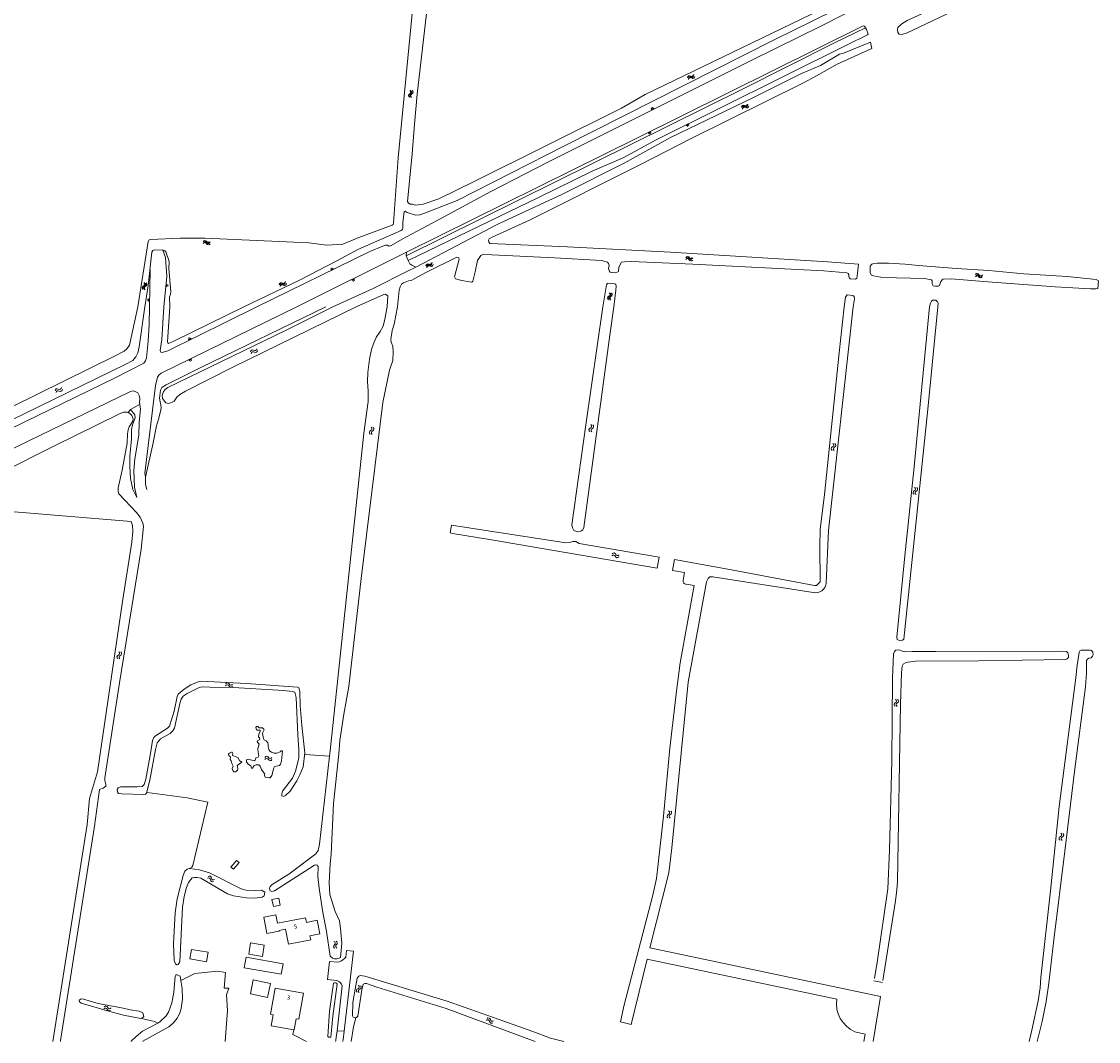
# Model space of a CAD drawing. Header units: metres. Extents: x 189705 to 199106, y 581686 to 588448.
# Tile 28 of 256: x 192438 to 192899, y 581686 to 582122. Entities that reach past the tile are written whole.
import ezdxf

# ---------------------------------------------------------------- set-up
doc = ezdxf.new("R2010")
doc.units = ezdxf.units.M
doc.layers.add('B-WA-OG-GBKN-G', color=7, linetype='Continuous', lineweight=18)
doc.styles.add('Style-DotumChe', font='DotumChe.ttf')

msp = doc.modelspace()

# ---------------------------------------------------------------- linework, layer by layer
at = {"layer": 'B-WA-OG-GBKN-G'}
for p, q in [((192801.686, 582110.499), (192786.746, 582103.812)), ((192789.572, 582108.535), (192801.063, 582113.134)), ((192801.063, 582113.134), (192801.686, 582110.499)), ((192723.017, 582097.93), (192723.158, 582098.312)), ((192723.158, 582098.312), (192723.375, 582098.557)), ((192723.256, 582097.495), (192723.401, 582097.876)), ((192723.375, 582098.557), (192723.709, 582098.616)), ((192723.401, 582097.876), (192723.62, 582098.12)), ((192723.62, 582098.12), (192723.941, 582098.178)), ((192723.709, 582098.616), (192724.107, 582098.536)), ((192723.941, 582098.178), (192724.349, 582098.102)), ((192724.107, 582098.536), (192724.508, 582098.457)), ((192724.349, 582098.102), (192724.749, 582098.02)), ((192724.508, 582098.457), (192724.833, 582098.512)), ((192724.749, 582098.02), (192725.073, 582098.075)), ((192724.833, 582098.512), (192725.058, 582098.761)), ((192725.058, 582098.761), (192725.202, 582099.144)), ((192725.073, 582098.075), (192725.298, 582098.326)), ((192725.298, 582098.326), (192725.442, 582098.709)), ((192604.139, 582090.935), (192604.416, 582091.236)), ((192604.444, 582091.864), (192604.192, 582092.186)), ((192604.416, 582091.236), (192604.538, 582091.541)), ((192604.538, 582091.541), (192604.444, 582091.864)), ((192604.636, 582090.915), (192604.914, 582091.213)), ((192604.94, 582091.841), (192604.688, 582092.163)), ((192604.914, 582091.213), (192605.037, 582091.518)), ((192605.037, 582091.518), (192604.94, 582091.841)), ((192603.739, 582090.322), (192603.863, 582090.637)), ((192603.835, 582090.009), (192603.739, 582090.322)), ((192604.087, 582089.688), (192603.835, 582090.009)), ((192603.863, 582090.637), (192604.139, 582090.935)), ((192604.24, 582090.302), (192604.358, 582090.606)), ((192604.333, 582089.988), (192604.24, 582090.302)), ((192604.583, 582089.666), (192604.333, 582089.988)), ((192604.358, 582090.606), (192604.636, 582090.915)), ((192694.559, 582084.985), (192704.754, 582090.741)), ((192707.798, 582084.266), (192707.351, 582085.156)), ((192707.575, 582084.155), (192707.352, 582084.599)), ((192707.799, 582084.267), (192707.353, 582085.153)), ((192707.577, 582084.155), (192707.354, 582084.598)), ((192708.242, 582084.49), (192707.796, 582085.379)), ((192708.242, 582084.489), (192707.796, 582085.375)), ((192708.02, 582084.378), (192707.797, 582084.823)), ((192708.02, 582084.378), (192707.797, 582084.821)), ((192708.465, 582084.601), (192708.241, 582085.046)), ((192708.463, 582084.6), (192708.241, 582085.044)), ((192746.059, 582085.289), (192746.2, 582085.671)), ((192746.2, 582085.671), (192746.417, 582085.916)), ((192746.298, 582084.854), (192746.443, 582085.235)), ((192746.417, 582085.916), (192746.751, 582085.975)), ((192746.443, 582085.235), (192746.662, 582085.479)), ((192746.662, 582085.479), (192746.983, 582085.537)), ((192746.751, 582085.975), (192747.149, 582085.895)), ((192746.983, 582085.537), (192747.391, 582085.461)), ((192747.149, 582085.895), (192747.55, 582085.816)), ((192747.391, 582085.461), (192747.791, 582085.379)), ((192747.55, 582085.816), (192747.875, 582085.871)), ((192747.791, 582085.379), (192748.115, 582085.434)), ((192747.875, 582085.871), (192748.1, 582086.12)), ((192748.1, 582086.12), (192748.244, 582086.503)), ((192748.115, 582085.434), (192748.34, 582085.685)), ((192748.34, 582085.685), (192748.484, 582086.068)), ((192722.232, 582077.886), (192722.454, 582077.441)), ((192722.234, 582077.887), (192722.455, 582077.444)), ((192722.454, 582077.997), (192722.899, 582077.108)), ((192722.455, 582077.997), (192722.898, 582077.112)), ((192722.676, 582078.108), (192722.897, 582077.666)), ((192722.676, 582078.108), (192722.898, 582077.664)), ((192722.897, 582078.219), (192723.34, 582077.334)), ((192722.898, 582078.219), (192723.343, 582077.331)), ((192723.119, 582078.33), (192723.34, 582077.887)), ((192723.12, 582078.33), (192723.343, 582077.886)), ((192706.048, 582074.474), (192706.275, 582074.02)), ((192706.05, 582074.475), (192706.275, 582074.023)), ((192706.275, 582074.587), (192706.728, 582073.679)), ((192706.276, 582074.587), (192706.727, 582073.683)), ((192706.502, 582074.7), (192706.728, 582074.248)), ((192706.502, 582074.7), (192706.728, 582074.246)), ((192706.728, 582074.813), (192707.179, 582073.909)), ((192706.729, 582074.813), (192707.182, 582073.906)), ((192706.954, 582074.926), (192707.179, 582074.474)), ((192706.956, 582074.926), (192707.182, 582074.473)), ((192492.247, 582027.921), (192487.846, 582000)), ((192515.824, 582027.772), (192516.13, 582028.042)), ((192515.83, 582027.276), (192516.137, 582027.543)), ((192516.13, 582028.042), (192516.437, 582028.156)), ((192516.137, 582027.543), (192516.446, 582027.655)), ((192516.437, 582028.156), (192516.759, 582028.05)), ((192516.446, 582027.655), (192516.756, 582027.554)), ((192516.756, 582027.554), (192517.08, 582027.294)), ((192516.759, 582028.05), (192517.072, 582027.791)), ((192517.072, 582027.791), (192517.388, 582027.532)), ((192517.08, 582027.294), (192517.393, 582027.033)), ((192517.388, 582027.532), (192517.7, 582027.427)), ((192517.393, 582027.033), (192517.705, 582026.928)), ((192517.7, 582027.427), (192518.017, 582027.54)), ((192517.705, 582026.928), (192518.022, 582027.044)), ((192518.017, 582027.54), (192518.324, 582027.81)), ((192518.022, 582027.044), (192518.33, 582027.313)), ((192494.841, 582024.288), (192498.536, 582024.157)), ((192498.536, 582024.157), (192498.846, 582024.146)), ((192602.648, 582023.295), (192555.749, 582000)), ((192602.549, 582021.824), (192602.648, 582023.295)), ((192603.389, 582019.742), (192602.549, 582021.824)), ((192611.154, 582017.42), (192611.28, 582017.808)), ((192611.28, 582017.808), (192611.486, 582018.062)), ((192611.486, 582018.062), (192611.817, 582018.136)), ((192611.54, 582017.383), (192611.749, 582017.636)), ((192611.749, 582017.636), (192612.068, 582017.707)), ((192611.817, 582018.136), (192612.219, 582018.072)), ((192612.068, 582017.707), (192612.478, 582017.649)), ((192612.219, 582018.072), (192612.622, 582018.01)), ((192612.478, 582017.649), (192612.881, 582017.584)), ((192612.622, 582018.01), (192612.944, 582018.079)), ((192612.881, 582017.584), (192613.203, 582017.653)), ((192612.944, 582018.079), (192613.159, 582018.338)), ((192613.159, 582018.338), (192613.286, 582018.726)), ((192613.203, 582017.653), (192613.417, 582017.913)), ((192613.417, 582017.913), (192613.544, 582018.302)), ((192722.193, 582020.431), (192722.506, 582020.692)), ((192722.197, 582020.927), (192722.508, 582021.191)), ((192722.506, 582020.692), (192722.817, 582020.798)), ((192722.508, 582021.191), (192722.817, 582021.299)), ((192722.817, 582021.299), (192723.136, 582021.188)), ((192722.817, 582020.798), (192723.125, 582020.691)), ((192723.125, 582020.691), (192723.443, 582020.426)), ((192723.136, 582021.188), (192723.445, 582020.923)), ((192723.443, 582020.426), (192723.752, 582020.159)), ((192723.445, 582020.923), (192723.756, 582020.657)), ((192723.752, 582020.159), (192724.062, 582020.048)), ((192723.756, 582020.657), (192724.066, 582020.547)), ((192724.062, 582020.048), (192724.381, 582020.157)), ((192724.066, 582020.547), (192724.385, 582020.654)), ((192724.381, 582020.157), (192724.693, 582020.421)), ((192724.385, 582020.654), (192724.697, 582020.917)), ((192782.701, 582019.213), (192795.978, 582018.241)), ((192821.642, 582017.596), (192837.797, 582016.385)), ((192492.825, 582000), (192493.125, 582015.945)), ((192570.546, 582015.489), (192570.324, 582015.941)), ((192570.547, 582015.489), (192570.327, 582015.94)), ((192570.772, 582015.599), (192570.329, 582016.504)), ((192570.773, 582015.6), (192570.332, 582016.501)), ((192570.998, 582015.71), (192570.777, 582016.162)), ((192570.998, 582015.71), (192570.777, 582016.16)), ((192571.224, 582015.821), (192570.781, 582016.725)), ((192571.223, 582015.82), (192570.782, 582016.721)), ((192571.448, 582015.93), (192571.228, 582016.381)), ((192571.45, 582015.931), (192571.229, 582016.384)), ((192588.427, 582007.864), (192603.171, 582015.165)), ((192606.676, 582016.999), (192603.171, 582015.165)), ((192611.412, 582016.996), (192611.54, 582017.383)), ((192781.044, 582015.303), (192790.901, 582014.485)), ((192791.818, 582012.879), (192791.818, 582013.489)), ((192846.617, 582013.216), (192846.304, 582012.954)), ((192846.624, 582013.712), (192846.31, 582013.45)), ((192846.937, 582013.321), (192846.617, 582013.216)), ((192846.943, 582013.82), (192846.624, 582013.712)), ((192847.246, 582013.209), (192846.937, 582013.321)), ((192847.253, 582013.708), (192846.943, 582013.82)), ((192847.555, 582012.942), (192847.246, 582013.209)), ((192847.56, 582013.439), (192847.253, 582013.708)), ((192847.863, 582012.676), (192847.555, 582012.942)), ((192847.877, 582013.172), (192847.56, 582013.439)), ((192848.185, 582013.064), (192847.877, 582013.172)), ((192848.496, 582013.168), (192848.185, 582013.064)), ((192848.803, 582012.931), (192848.492, 582012.669)), ((192848.81, 582013.428), (192848.496, 582013.168)), ((192489.877, 582008.132), (192490.018, 582008.44)), ((192490.018, 582008.44), (192490.312, 582008.721)), ((192490.312, 582008.721), (192490.606, 582009.005)), ((192490.375, 582008.084), (192490.511, 582008.38)), ((192490.67, 582009.63), (192490.438, 582009.967)), ((192490.511, 582008.38), (192490.806, 582008.672)), ((192490.606, 582009.005), (192490.746, 582009.303)), ((192490.746, 582009.303), (192490.67, 582009.63)), ((192490.806, 582008.672), (192491.102, 582008.953)), ((192491.164, 582009.579), (192490.932, 582009.915)), ((192491.102, 582008.953), (192491.242, 582009.251)), ((192491.242, 582009.251), (192491.164, 582009.579)), ((192499.761, 582008.66), (192500.257, 582008.605)), ((192499.761, 582008.658), (192500.259, 582008.603)), ((192499.789, 582008.908), (192500.781, 582008.799)), ((192499.789, 582008.907), (192500.785, 582008.798)), ((192499.816, 582009.156), (192500.312, 582009.101)), ((192499.816, 582009.156), (192500.314, 582009.101)), ((192499.843, 582009.405), (192500.839, 582009.296)), ((192499.843, 582009.404), (192500.835, 582009.295)), ((192499.87, 582009.652), (192500.366, 582009.597)), ((192499.871, 582009.654), (192500.369, 582009.599)), ((192548.412, 582009.359), (192548.555, 582009.741)), ((192548.555, 582009.741), (192548.772, 582009.985)), ((192548.65, 582008.923), (192548.795, 582009.304)), ((192548.772, 582009.985), (192549.106, 582010.043)), ((192548.795, 582009.304), (192549.016, 582009.547)), ((192549.016, 582009.547), (192549.337, 582009.604)), ((192549.106, 582010.043), (192549.505, 582009.962)), ((192549.337, 582009.604), (192549.745, 582009.527)), ((192549.505, 582009.962), (192549.905, 582009.881)), ((192549.745, 582009.527), (192550.144, 582009.443)), ((192549.905, 582009.881), (192550.23, 582009.935)), ((192550.144, 582009.443), (192550.469, 582009.497)), ((192550.23, 582009.935), (192550.457, 582010.183)), ((192550.457, 582010.183), (192550.601, 582010.566)), ((192550.469, 582009.497), (192550.695, 582009.747)), ((192550.695, 582009.747), (192550.839, 582010.13)), ((192579.286, 582011.632), (192579.511, 582011.177)), ((192579.288, 582011.633), (192579.511, 582011.18)), ((192579.514, 582011.744), (192579.962, 582010.838)), ((192579.514, 582011.744), (192579.962, 582010.834)), ((192579.741, 582011.856), (192579.965, 582011.403)), ((192579.741, 582011.856), (192579.965, 582011.401)), ((192579.967, 582011.968), (192580.415, 582011.062)), ((192579.968, 582011.968), (192580.417, 582011.059)), ((192580.194, 582012.08), (192580.418, 582011.627)), ((192580.196, 582012.08), (192580.42, 582011.626)), ((192848.182, 582012.563), (192847.863, 582012.676)), ((192848.492, 582012.669), (192848.182, 582012.563)), ((192489.954, 582007.814), (192489.877, 582008.132)), ((192490.187, 582007.48), (192489.954, 582007.814)), ((192490.45, 582007.764), (192490.375, 582008.084)), ((192490.681, 582007.428), (192490.45, 582007.764)), ((192588.427, 582007.864), (192571.244, 582000)), ((192689.247, 582004.303), (192689.114, 582004.003)), ((192689.114, 582004.003), (192689.198, 582003.676)), ((192689.537, 582004.591), (192689.247, 582004.303)), ((192689.826, 582004.888), (192689.537, 582004.591)), ((192689.744, 582004.262), (192689.61, 582003.961)), ((192689.61, 582003.961), (192689.693, 582003.635)), ((192689.636, 582005.837), (192689.873, 582005.506)), ((192690.032, 582004.552), (192689.744, 582004.262)), ((192689.955, 582005.188), (192689.826, 582004.888)), ((192689.873, 582005.506), (192689.955, 582005.188)), ((192690.32, 582004.839), (192690.032, 582004.552)), ((192690.131, 582005.796), (192690.371, 582005.466)), ((192690.455, 582005.15), (192690.32, 582004.839)), ((192690.371, 582005.466), (192690.455, 582005.15)), ((192492.891, 582002.586), (192491.891, 582002.612)), ((192492.892, 582002.587), (192491.896, 582002.613)), ((192492.905, 582003.086), (192491.905, 582003.112)), ((192492.905, 582003.085), (192491.909, 582003.111)), ((192492.885, 582002.336), (192492.385, 582002.349)), ((192492.885, 582002.338), (192492.387, 582002.351)), ((192492.898, 582002.836), (192492.398, 582002.849)), ((192492.898, 582002.836), (192492.4, 582002.849)), ((192492.911, 582003.336), (192492.411, 582003.349)), ((192492.911, 582003.334), (192492.413, 582003.347)), ((192689.198, 582003.676), (192689.438, 582003.345)), ((192689.693, 582003.635), (192689.933, 582003.304)), ((192794.163, 582003.348), (192793.702, 582000)), ((192829.8, 582000), (192830.005, 582001.53)), ((192509.678, 581985.692), (192509.459, 581986.136)), ((192509.9, 581985.801), (192509.462, 581986.689)), ((192510.122, 581985.911), (192509.903, 581986.355)), ((192510.344, 581986.02), (192509.906, 581986.908)), ((192510.566, 581986.13), (192510.347, 581986.574)), ((192509.578, 581977.41), (192509.799, 581976.957)), ((192509.804, 581977.521), (192510.248, 581976.614)), ((192510.031, 581977.632), (192510.253, 581977.179)), ((192510.258, 581977.743), (192510.702, 581976.836)), ((192510.484, 581977.854), (192510.707, 581977.4)), ((192484.646, 581956.047), (192488.517, 581958.188)), ((192484.646, 581956.047), (192483.608, 581954.799)), ((192491.064, 581927.133), (192494.308, 581941.801)), ((192484.929, 581908.183), (192412.22, 581914.2)), ((192621.381, 581903.333), (192621.928, 581906.643)), ((192639.04, 581900.261), (192709.906, 581888.257)), ((192709.906, 581888.257), (192710.752, 581892.941)), ((192716.411, 581887.15), (192717.262, 581891.853)), ((192716.411, 581887.15), (192721.56, 581886.271)), ((192721.56, 581886.271), (192721.029, 581883)), ((192722.27, 581881.28), (192725.683, 581880.727)), ((192559.324, 581808.434), (192569.786, 581807.741)), ((192467.123, 581789.678), (192470.606, 581801.094)), ((192509.891, 581759.669), (192509.736, 581759.581)), ((192575.076, 581727.855), (192574.447, 581721.704)), ((192805.276, 581705.013), (192706.77, 581725.829)), ((192571.088, 581721.315), (192570.005, 581722.172)), ((192698.759, 581693.035), (192705.557, 581720.981)), ((192786.633, 581703.848), (192705.557, 581720.981)), ((192584.892, 581713.686), (192620.051, 581702.956)), ((192568.954, 581712.273), (192572.918, 581711.807)), ((192575.241, 581709.575), (192572.972, 581690.304)), ((192619.63, 581699.833), (192590.026, 581709.013)), ((192806.202, 581710.936), (192802.549, 581711.708)), ((192805.276, 581705.013), (192802.173, 581685.745)), ((192619.63, 581699.833), (192657.743, 581685.745)), ((192644.271, 581694.435), (192620.051, 581702.956)), ((192694.118, 581694.18), (192698.759, 581693.035)), ((192870.04, 581690.603), (192868.883, 581685.745)), ((192572.972, 581690.304), (192572.516, 581686.434)), ((192575.985, 581690.131), (192572.972, 581690.304)), ((192575.985, 581690.131), (192575.549, 581686.442)), ((192794.343, 581689.898), (192798.759, 581688.894)), ((192798.256, 581685.745), (192798.759, 581688.894))]:
    msp.add_line(p, q, dxfattribs=at)
at = {"layer": 'B-WA-OG-GBKN-G', "flags": 128}
for points in [[(192597.17, 582035.787), (192599.118, 582063.721), (192606.969, 582144.734)], [(192597.17, 582035.787), (192599.118, 582063.721), (192606.969, 582144.734)], [(192601.066, 582033.599), (192601.089, 582036.001), (192601.679, 582040.701), (192602.112, 582040.852), (192603, 582040.267), (192606.479, 582039.247), (192608.333, 582039.372), (192610.086, 582039.827), (192624.371, 582045.477), (192670.178, 582068.878), (192759.934, 582114.156), (192785.328, 582126.756), (192797.631, 582133.17), (192799.131, 582134.287), (192799.31, 582134.87), (192798.956, 582136.167), (192797.915, 582136.346), (192796.644, 582135.788), (192792.119, 582133.151), (192704.754, 582090.741)], [(192601.066, 582033.599), (192601.089, 582036.001), (192601.679, 582040.701), (192602.112, 582040.852), (192603, 582040.267), (192606.479, 582039.247), (192608.333, 582039.372), (192610.086, 582039.827), (192624.371, 582045.477), (192670.178, 582068.878), (192759.934, 582114.156), (192785.328, 582126.756), (192797.631, 582133.17), (192799.131, 582134.287), (192799.31, 582134.87), (192798.956, 582136.167), (192797.915, 582136.346), (192796.644, 582135.788), (192792.119, 582133.151), (192704.754, 582090.741)], [(192611.881, 582131.67), (192607.256, 582090.898), (192606.071, 582078.145), (192605.115, 582065.366), (192603.133, 582045.094), (192603.487, 582044.332), (192604.224, 582043.924), (192605.239, 582043.847), (192606.56, 582043.489), (192609.813, 582043.918), (192616.445, 582046.223), (192631.341, 582053.472), (192694.559, 582084.985)], [(192611.881, 582131.67), (192607.256, 582090.898), (192606.071, 582078.145), (192605.115, 582065.366), (192603.133, 582045.094), (192603.487, 582044.332), (192604.224, 582043.924), (192605.239, 582043.847), (192606.56, 582043.489), (192609.813, 582043.918), (192616.445, 582046.223), (192631.341, 582053.472), (192694.559, 582084.985)], [(192615.853, 582036.944), (192639.034, 582049.501), (192663.131, 582061.823), (192750.6, 582105.68), (192780.137, 582120.206), (192798.973, 582129.688)], [(192615.853, 582036.944), (192639.034, 582049.501), (192663.131, 582061.823), (192750.6, 582105.68), (192780.137, 582120.206), (192798.973, 582129.688)], [(192835.506, 582131.427), (192830.497, 582128.765), (192816.695, 582122.505), (192814.432, 582120.957), (192812.779, 582119.511), (192812.626, 582118.622), (192812.701, 582117.326), (192813.284, 582116.613), (192814.402, 582116.511), (192816.791, 582117.194), (192838.701, 582127.562), (192839.286, 582127.383), (192839.793, 582126.748)], [(192835.506, 582131.427), (192830.497, 582128.765), (192816.695, 582122.505), (192814.432, 582120.957), (192812.779, 582119.511), (192812.626, 582118.622), (192812.701, 582117.326), (192813.284, 582116.613), (192814.402, 582116.511), (192816.791, 582117.194), (192838.701, 582127.562), (192839.286, 582127.383), (192839.793, 582126.748)], [(192602.549, 582021.824), (192746.571, 582093.287), (192785.666, 582112.832), (192798.961, 582119.307)], [(192602.549, 582021.824), (192746.571, 582093.287), (192785.666, 582112.832), (192798.961, 582119.307)], [(192602.648, 582023.295), (192701.224, 582072.071), (192797.995, 582120.213), (192798.478, 582120.034), (192798.961, 582119.307)], [(192602.648, 582023.295), (192701.224, 582072.071), (192797.995, 582120.213), (192798.478, 582120.034), (192798.961, 582119.307)], [(192798.961, 582119.307), (192799.391, 582118.661), (192800.1, 582116.628), (192799.845, 582116.273)], [(192798.961, 582119.307), (192799.391, 582118.661), (192800.1, 582116.628), (192799.845, 582116.273)], [(192603.389, 582019.742), (192659.149, 582046.684), (192682.128, 582057.965), (192695.599, 582063.845), (192709.124, 582071.325), (192791.101, 582112.09), (192799.845, 582116.273)], [(192603.389, 582019.742), (192659.149, 582046.684), (192682.128, 582057.965), (192695.599, 582063.845), (192709.124, 582071.325), (192791.101, 582112.09), (192799.845, 582116.273)], [(192801.686, 582110.499), (192786.746, 582103.812)], [(192789.572, 582108.535), (192801.063, 582113.134)], [(192801.063, 582113.134), (192801.686, 582110.499)], [(192789.572, 582108.535), (192787.794, 582108.029), (192779.633, 582103.21), (192771.575, 582099.738), (192750.757, 582089.37), (192715.603, 582072.36), (192695.698, 582061.457), (192669.338, 582048.172), (192641.784, 582035.372), (192606.676, 582016.999)], [(192789.572, 582108.535), (192787.794, 582108.029), (192779.633, 582103.21), (192771.575, 582099.738), (192750.757, 582089.37), (192715.603, 582072.36), (192695.698, 582061.457), (192669.338, 582048.172), (192641.784, 582035.372), (192606.676, 582016.999)], [(192786.746, 582103.812), (192777.951, 582098.817), (192772.079, 582095.698), (192724.671, 582072.071), (192702.708, 582060.84), (192655.301, 582037.034), (192639.313, 582029.811), (192637.991, 582029.075), (192637.762, 582028.466), (192637.837, 582027.83), (192638.319, 582027.094), (192671.493, 582025.61), (192715.514, 582023.326), (192782.701, 582019.213)], [(192786.746, 582103.812), (192777.951, 582098.817), (192772.079, 582095.698), (192724.671, 582072.071), (192702.708, 582060.84), (192655.301, 582037.034), (192639.313, 582029.811), (192637.991, 582029.075), (192637.762, 582028.466), (192637.837, 582027.83), (192638.319, 582027.094), (192671.493, 582025.61), (192715.514, 582023.326), (192782.701, 582019.213)], [(192694.559, 582084.985), (192704.754, 582090.741)], [(192594.49, 582026.285), (192595.309, 582025.92), (192596.072, 582026.2), (192600.851, 582028.912), (192615.853, 582036.944)], [(192594.49, 582026.285), (192595.309, 582025.92), (192596.072, 582026.2), (192600.851, 582028.912), (192615.853, 582036.944)], [(192493.192, 582028.765), (192505.971, 582029.32), (192516.488, 582029.385), (192560.966, 582027.305), (192568.586, 582026.381), (192575.471, 582026.806), (192582.308, 582029.594), (192596.523, 582034.92)], [(192493.192, 582028.765), (192505.971, 582029.32), (192516.488, 582029.385), (192560.966, 582027.305), (192568.586, 582026.381), (192575.471, 582026.806), (192582.308, 582029.594), (192596.523, 582034.92)], [(192600.466, 582032.692), (192581.844, 582024.563), (192573.125, 582019.796), (192556.983, 582011.354), (192533.165, 582000)], [(192600.466, 582032.692), (192581.844, 582024.563), (192573.125, 582019.796), (192556.983, 582011.354), (192533.165, 582000)], [(192596.523, 582034.92), (192596.974, 582035.259), (192597.17, 582035.787)], [(192600.466, 582032.692), (192600.9, 582033.057), (192601.066, 582033.599)], [(192492.247, 582027.921), (192487.846, 582000)], [(192492.247, 582027.921), (192492.569, 582028.512), (192493.192, 582028.765)], [(192490.869, 582000), (192492.202, 582009.112), (192493.812, 582023.4)], [(192490.869, 582000), (192492.202, 582009.112), (192493.812, 582023.4)], [(192493.812, 582023.4), (192494.152, 582024.046), (192494.841, 582024.288)], [(192494.841, 582024.288), (192498.536, 582024.157)], [(192498.536, 582024.157), (192498.846, 582024.146)], [(192498.536, 582024.157), (192499.685, 582021.146), (192500.234, 582012.964), (192498.972, 582000)], [(192498.536, 582024.157), (192499.685, 582021.146), (192500.234, 582012.964), (192498.972, 582000)], [(192498.846, 582024.146), (192499.392, 582023.96), (192499.745, 582023.503)], [(192501.513, 582000), (192501.417, 582004.198), (192501.824, 582005.418), (192501.903, 582006.536), (192501.102, 582016.318), (192501.157, 582019.391), (192499.745, 582023.503)], [(192501.513, 582000), (192501.417, 582004.198), (192501.824, 582005.418), (192501.903, 582006.536), (192501.102, 582016.318), (192501.157, 582019.391), (192499.745, 582023.503)], [(192538.652, 582000), (192587.051, 582023.668), (192592.489, 582025.872)], [(192538.652, 582000), (192587.051, 582023.668), (192592.489, 582025.872)], [(192602.648, 582023.295), (192555.749, 582000)], [(192592.489, 582025.872), (192593.659, 582026.354), (192594.49, 582026.285)], [(192592.489, 582025.872), (192593.659, 582026.354), (192594.49, 582026.285)], [(192602.549, 582021.824), (192602.648, 582023.295)], [(192626.308, 582011.228), (192629.661, 582010.614), (192630.677, 582010.562), (192631.109, 582010.892), (192632.104, 582014.931), (192633.051, 582019.834), (192634.501, 582021.991), (192635.569, 582022.498), (192639.126, 582022.164), (192665.899, 582020.915), (192686.119, 582019.776), (192688.556, 582019.01), (192689.013, 582018.451), (192689.266, 582017.715), (192689.111, 582016.317), (192689.44, 582015.122), (192689.795, 582014.843), (192692.005, 582014.587), (192692.793, 582014.763), (192693.251, 582015.144)], [(192626.308, 582011.228), (192629.661, 582010.614), (192630.677, 582010.562), (192631.109, 582010.892), (192632.104, 582014.931), (192633.051, 582019.834), (192634.501, 582021.991), (192635.569, 582022.498), (192639.126, 582022.164), (192665.899, 582020.915), (192686.119, 582019.776), (192688.556, 582019.01), (192689.013, 582018.451), (192689.266, 582017.715), (192689.111, 582016.317), (192689.44, 582015.122), (192689.795, 582014.843), (192692.005, 582014.587), (192692.793, 582014.763), (192693.251, 582015.144)], [(192626.308, 582011.228), (192623.591, 582011.917), (192623.262, 582012.831), (192625.151, 582020.299), (192625.076, 582020.883), (192624.745, 582021.113), (192624.212, 582021.189), (192611.299, 582014.801), (192604.665, 582011.225), (192603.521, 582011.05), (192601.386, 582010.289), (192600.573, 582009.655), (192599.91, 582008.588), (192599.578, 582007.141), (192598.807, 582000)], [(192626.308, 582011.228), (192623.591, 582011.917), (192623.262, 582012.831), (192625.151, 582020.299), (192625.076, 582020.883), (192624.745, 582021.113), (192624.212, 582021.189), (192611.299, 582014.801), (192604.665, 582011.225), (192603.521, 582011.05), (192601.386, 582010.289), (192600.573, 582009.655), (192599.91, 582008.588), (192599.578, 582007.141), (192598.807, 582000)], [(192603.389, 582019.742), (192602.549, 582021.824)], [(192606.676, 582016.999), (192604.901, 582017.755), (192604.089, 582018.366), (192603.389, 582019.742)], [(192606.676, 582016.999), (192604.901, 582017.755), (192604.089, 582018.366), (192603.389, 582019.742)], [(192693.251, 582015.144), (192693.532, 582016.998), (192694.577, 582019.055), (192695.923, 582019.256), (192698.87, 582019.33)], [(192693.251, 582015.144), (192693.532, 582016.998), (192694.577, 582019.055), (192695.923, 582019.256), (192698.87, 582019.33)], [(192781.044, 582015.303), (192725.111, 582018.184), (192698.87, 582019.33)], [(192781.044, 582015.303), (192725.111, 582018.184), (192698.87, 582019.33)], [(192782.701, 582019.213), (192795.978, 582018.241)], [(192792.693, 582011.887), (192794.606, 582011.807), (192795.165, 582012.213), (192795.42, 582013.152), (192795.978, 582018.241)], [(192792.693, 582011.887), (192794.606, 582011.807), (192795.165, 582012.213), (192795.42, 582013.152), (192795.978, 582018.241)], [(192879.982, 582008.59), (192851.228, 582010.603), (192835.53, 582011.89), (192832.076, 582011.792), (192831.668, 582011.564), (192831.16, 582010.879), (192830.573, 582009.126), (192829.938, 582008.822), (192828.896, 582008.797), (192827.855, 582008.976), (192827.475, 582009.765), (192827.426, 582011.086), (192827.172, 582011.594), (192824.175, 582012.156), (192812.159, 582012.321), (192805.505, 582012.66), (192802.406, 582013.196), (192801.441, 582013.502), (192800.883, 582014.469), (192800.964, 582017.364), (192801.701, 582018.177), (192802.54, 582018.506), (192803.963, 582018.707), (192808.763, 582018.626), (192815.876, 582018.212), (192821.642, 582017.596)], [(192879.982, 582008.59), (192851.228, 582010.603), (192835.53, 582011.89), (192832.076, 582011.792), (192831.668, 582011.564), (192831.16, 582010.879), (192830.573, 582009.126), (192829.938, 582008.822), (192828.896, 582008.797), (192827.855, 582008.976), (192827.475, 582009.765), (192827.426, 582011.086), (192827.172, 582011.594), (192824.175, 582012.156), (192812.159, 582012.321), (192805.505, 582012.66), (192802.406, 582013.196), (192801.441, 582013.502), (192800.883, 582014.469), (192800.964, 582017.364), (192801.701, 582018.177), (192802.54, 582018.506), (192803.963, 582018.707), (192808.763, 582018.626), (192815.876, 582018.212), (192821.642, 582017.596)], [(192821.642, 582017.596), (192837.797, 582016.385)], [(192492.825, 582000), (192493.125, 582015.945)], [(192588.427, 582007.864), (192603.171, 582015.165)], [(192606.676, 582016.999), (192603.171, 582015.165)], [(192781.044, 582015.303), (192790.901, 582014.485)], [(192790.901, 582014.485), (192791.554, 582014.166), (192791.818, 582013.489)], [(192791.818, 582012.879), (192791.818, 582013.489)], [(192837.797, 582016.385), (192851.691, 582015.481), (192866.678, 582014.041)], [(192837.797, 582016.385), (192851.691, 582015.481), (192866.678, 582014.041)], [(192866.678, 582014.041), (192885.119, 582012.979), (192897.591, 582011.62), (192898.529, 582011.034), (192898.271, 582007.884), (192897.585, 582007.606), (192895.07, 582007.608), (192879.982, 582008.59)], [(192866.678, 582014.041), (192885.119, 582012.979), (192897.591, 582011.62), (192898.529, 582011.034), (192898.271, 582007.884), (192897.585, 582007.606), (192895.07, 582007.608), (192879.982, 582008.59)], [(192692.278, 582008.869), (192692.177, 582009.555), (192691.796, 582009.861), (192688.925, 582010.169), (192688.443, 582009.864), (192688.188, 582009.408), (192686.678, 582000)], [(192692.278, 582008.869), (192692.177, 582009.555), (192691.796, 582009.861), (192688.925, 582010.169), (192688.443, 582009.864), (192688.188, 582009.408), (192686.678, 582000)], [(192691.352, 582000), (192692.199, 582007.116), (192692.278, 582008.869)], [(192691.352, 582000), (192692.199, 582007.116), (192692.278, 582008.869)], [(192791.818, 582012.879), (192792.068, 582012.217), (192792.693, 582011.887)], [(192588.427, 582007.864), (192571.244, 582000)], [(192581.126, 582000), (192592.946, 582005.293), (192593.505, 582005.368), (192594.698, 582004.732), (192594.412, 582000)], [(192581.126, 582000), (192592.946, 582005.293), (192593.505, 582005.368), (192594.698, 582004.732), (192594.412, 582000)], [(192789.84, 582000), (192790.328, 582004.063), (192791.117, 582005.129), (192793.479, 582004.848), (192794.037, 582004.338), (192794.163, 582003.348)], [(192789.84, 582000), (192790.328, 582004.063), (192791.117, 582005.129), (192793.479, 582004.848), (192794.037, 582004.338), (192794.163, 582003.348)], [(192492.825, 582000), (192492.641, 581992.466), (192492.252, 581985.303), (192491.507, 581978.168), (192491.12, 581976.823), (192490.378, 581975.811), (192478.053, 581969.592), (192410.478, 581936.623), (192356.265, 581909.233), (192329.733, 581896.145), (192315.828, 581888.689), (192314.989, 581888.489), (192314.66, 581888.719), (192314.51, 581889.483), (192314.68, 581890.952)], [(192490.869, 582000), (192488.405, 581982.882), (192487.783, 581980.268), (192486.987, 581978.62), (192485.736, 581977.077), (192482.399, 581975.262), (192408.662, 581939.401), (192387.195, 581928.448), (192356.921, 581913.675), (192353.028, 581912.347), (192348.189, 581909.625), (192344.953, 581907.557), (192321.908, 581896.054), (192319.746, 581895.251), (192318.297, 581895.079)], [(192375.084, 581956.78), (192383.385, 581955.496), (192389.73, 581954.197), (192394.525, 581952.905), (192397.008, 581951.623), (192399.286, 581949.885), (192401.537, 581947.665), (192403.053, 581945.905), (192404.37, 581945.238), (192405.893, 581944.774), (192407.824, 581944.918), (192411.514, 581946.247), (192478.429, 581979.117), (192481.969, 581981.032), (192483.168, 581981.991), (192484.191, 581983.511), (192487.846, 582000)], [(192555.749, 582000), (192497.726, 581971.636), (192496.808, 581970.802), (192496.194, 581969.941), (192495.389, 581966.261), (192490.869, 581928.861), (192491.064, 581927.133)], [(192494.308, 581941.801), (192495.74, 581949.112), (192496.693, 581951.977), (192497.651, 581955.784), (192497.759, 581957.129), (192497.091, 581960.868), (192497.564, 581964.27), (192498.128, 581965.41), (192499.887, 581966.545), (192514.732, 581974.073), (192568.176, 582000)], [(192498.972, 582000), (192498.073, 581986.039), (192497.39, 581981.342), (192497.667, 581980.603), (192498.174, 581980.474), (192500.692, 581981.175), (192538.652, 582000)], [(192571.244, 582000), (192550.981, 581989.885), (192500.669, 581965.5), (192499.522, 581964.616), (192498.781, 581963.705), (192498.239, 581961.979), (192498.412, 581960.785), (192499.851, 581958.873), (192500.865, 581958.589), (192502.188, 581959.04), (192503.359, 581959.67), (192504.537, 581961.392), (192505.71, 581962.428), (192508.13, 581963.891), (192528.119, 581974.011), (192581.126, 582000)], [(192501.513, 582000), (192500.533, 581985.062), (192500.607, 581984.604), (192500.884, 581984.349), (192503.43, 581985.43), (192533.165, 582000)], [(192594.412, 582000), (192593.427, 581994.72), (192592.651, 581991.726), (192591.37, 581989.471), (192589.811, 581987.167), (192588.706, 581984.631), (192587.702, 581981.714), (192586.793, 581977.527), (192586.105, 581971.865), (192586.011, 581967.978), (192586.347, 581963.912), (192586.226, 581959.543), (192584.485, 581945.959), (192570.052, 581810.087), (192569.786, 581807.741)], [(192596.176, 581984.851), (192595.978, 581986.02), (192596.529, 581989.854), (192597.38, 581992.593), (192598.807, 582000)], [(192686.678, 582000), (192679.383, 581949.512), (192673.416, 581906.682), (192673.664, 581905.411), (192674.192, 581904.366), (192675.435, 581903.827), (192676.247, 581903.748), (192677.239, 581903.971), (192678.004, 581904.604), (192678.568, 581905.591), (192689.573, 581987.851), (192691.352, 582000)], [(192789.84, 582000), (192787.646, 581980.363), (192781.391, 581919.65), (192779.568, 581904.695), (192779.357, 581897.633), (192779.564, 581882.314)], [(192782.073, 581881.843), (192783.072, 581904.374), (192793.702, 582000)], [(192794.163, 582003.348), (192793.702, 582000)], [(192826.345, 582000), (192819.546, 581930.169), (192815.715, 581893.478), (192812.3, 581858.74), (192812.473, 581857.749), (192813.715, 581857.108), (192814.757, 581857.383), (192815.318, 581857.761), (192825.511, 581956.257), (192829.8, 582000)], [(192826.345, 582000), (192826.753, 582001.61), (192827.161, 582002.422), (192827.72, 582002.803), (192829.015, 582002.827), (192829.725, 582002.089), (192830.005, 582001.53)], [(192826.345, 582000), (192826.753, 582001.61), (192827.161, 582002.422), (192827.72, 582002.803), (192829.015, 582002.827), (192829.725, 582002.089), (192830.005, 582001.53)], [(192829.8, 582000), (192830.005, 582001.53)], [(192573.978, 581737.387), (192572.143, 581741.333), (192569.84, 581748.61), (192569.559, 581753.666), (192569.977, 581761.666), (192570.505, 581765.907), (192571.471, 581787.547), (192573.754, 581808.724), (192574.24, 581814.514), (192575.893, 581825.811), (192577.955, 581837.64), (192583.304, 581883.801), (192592.498, 581959.108), (192595.433, 581972.864), (192596.825, 581977.048), (192596.943, 581980.732), (192596.777, 581983.197), (192596.176, 581984.851)], [(192486.395, 581922.81), (192486.123, 581929.899), (192486.579, 581935.028), (192488.303, 581945.056), (192488.431, 581950.618), (192488.965, 581956.18), (192488.497, 581959.205), (192488.656, 581960.702), (192488.408, 581962.076), (192487.804, 581963.171), (192486.994, 581963.683), (192485.802, 581964.07), (192484.657, 581963.719), (192387.393, 581916.584), (192325.596, 581886.129), (192317.447, 581881.974), (192315.817, 581880.965), (192314.362, 581879.448), (192313.365, 581878.132), (192312.722, 581876.382), (192311.972, 581870.583)], [(192318.319, 581872.876), (192341.265, 581885.116), (192389.825, 581909.79), (192398.532, 581913.789), (192400.898, 581914.286), (192429.495, 581929.118), (192451.853, 581940.371), (192479.963, 581954.137), (192481.744, 581954.866), (192483.244, 581954.986), (192483.608, 581954.799)], [(192483.608, 581954.799), (192484.435, 581954.372), (192485.269, 581953.428), (192485.77, 581952.053), (192485.613, 581951.038), (192484.154, 581948.606), (192483.716, 581947.388), (192483.403, 581945.586)], [(192486.395, 581922.81), (192487.339, 581918.411), (192485.704, 581921.822), (192484.737, 581926.603), (192484.404, 581931.558), (192484.374, 581936.081), (192485.146, 581943.545), (192485.114, 581947.483), (192485.504, 581949.438), (192486.738, 581952.557), (192486.489, 581953.726), (192484.646, 581956.047)], [(192483.403, 581945.586), (192483.182, 581941.725), (192481.095, 581930.05), (192479.357, 581922.512), (192479.4, 581921.038), (192479.675, 581919.92), (192487.284, 581912.009), (192488.748, 581910.021), (192489.905, 581907.45), (192490.177, 581906.025), (192489.217, 581896.351), (192480.032, 581839.182), (192473.719, 581798.565), (192473.662, 581797.168), (192474.163, 581795.768), (192474.159, 581794.904), (192473.038, 581794.148), (192471.485, 581793.545), (192469.252, 581777.779)], [(192491.064, 581927.133), (192491.125, 581923.957), (192491.699, 581921.871)], [(192470.606, 581801.094), (192481.212, 581873.931), (192485.293, 581899.316), (192485.722, 581903.887), (192485.556, 581906.377), (192484.929, 581908.183)], [(192621.381, 581903.333), (192622.363, 581903.055), (192639.04, 581900.261)], [(192710.752, 581892.941), (192676.478, 581898.716), (192675.009, 581899.637), (192673.764, 581899.643), (192672.44, 581899.116), (192670.814, 581899.097), (192621.928, 581906.643)], [(192779.564, 581882.314), (192778.007, 581880.771), (192777.143, 581880.724), (192740.061, 581887.729), (192717.262, 581891.853)], [(192706.77, 581725.829), (192714.836, 581757.927), (192716.131, 581768.514), (192723.094, 581839.462), (192730.942, 581882.309), (192731.635, 581883.805), (192732.349, 581884.487), (192733.721, 581884.481), (192776.546, 581877.831)], [(192725.683, 581880.727), (192719.703, 581847.76), (192718.097, 581835.624), (192715.289, 581811.248), (192712.51, 581782.046), (192710.281, 581761.733)], [(192802.713, 581712.679), (192804.029, 581720.477), (192808.44, 581751.043), (192809.179, 581767.629), (192810.197, 581805.808), (192810.465, 581841.093), (192810.895, 581851.481), (192811.331, 581852.546), (192811.918, 581853.077), (192813.163, 581853.274), (192815.42, 581852.426), (192818.825, 581852.588), (192828.936, 581852.541)], [(192828.936, 581852.541), (192882.639, 581852.752), (192884.823, 581852.538), (192885.482, 581852.002), (192885.781, 581850.959), (192885.649, 581849.944), (192885.216, 581849.438), (192884.604, 581849.084), (192847.284, 581848.57), (192820.355, 581848.415), (192817.101, 581848.023), (192815.983, 581847.673), (192815.09, 581847.067), (192814.655, 581846.307), (192814.361, 581843.361), (192813.842, 581830.026), (192812.596, 581754.174), (192812.351, 581750.669), (192811.769, 581745.846), (192806.342, 581711.829)], [(192888.266, 581801.206), (192892.932, 581837.386), (192893.468, 581843.379), (192893.468, 581848.688), (192893.826, 581849.322), (192894.438, 581849.649), (192895.403, 581849.797), (192896.017, 581850.506), (192896.198, 581851.114), (192896.152, 581852.232), (192895.571, 581852.997), (192894.987, 581853.153), (192891.075, 581853.069), (192890.592, 581852.817), (192890.335, 581852.234), (192889.237, 581845.634), (192889.068, 581842.357), (192881.769, 581786.272), (192877.991, 581750.165), (192873.828, 581713.068), (192873.656, 581708.725), (192872.817, 581703.139), (192870.04, 581690.603)], [(192534.268, 581838.933), (192514.838, 581839.886), (192513.592, 581839.536), (192510.436, 581838.256), (192507.608, 581836.49), (192505.082, 581834.291), (192504.671, 581833.252), (192503.321, 581827.008), (192501.309, 581820.565), (192500.542, 581819.705), (192495.421, 581816.527), (192494.631, 581815.82), (192494.04, 581814.45), (192493.227, 581808.916), (192491.219, 581798.001), (192490.471, 581795.667), (192489.705, 581794.858), (192487.495, 581794.69), (192480.332, 581794.723), (192479.414, 581794.27), (192478.903, 581793.587), (192479.05, 581792.468), (192479.505, 581791.831), (192480.952, 581791.621), (192490.223, 581791.376), (192491.087, 581791.55)], [(192556.286, 581805.222), (192555.277, 581801.34), (192553.916, 581798.374), (192549.674, 581792.855), (192549.338, 581791.688), (192549.411, 581790.823), (192550.019, 581790.593), (192550.884, 581790.97), (192552.874, 581792.815), (192555.766, 581797.298), (192557.048, 581799.832), (192558.436, 581803.256), (192559.277, 581809.145), (192557.961, 581820.965), (192557.213, 581829.479), (192557.037, 581835.399), (192556.69, 581837.026), (192556.005, 581837.233), (192534.268, 581838.933)], [(192491.087, 581791.55), (192491.547, 581791.902), (192492.97, 581797.561), (192495.369, 581810.608), (192496.042, 581813.45), (192497.447, 581815.172), (192501.574, 581817.414), (192502.823, 581818.602), (192503.489, 581819.691), (192505.725, 581830.351), (192506.368, 581832.202), (192507.187, 581833.443), (192508.894, 581834.554), (192513.987, 581837.146), (192515.36, 581837.496), (192518.611, 581837.278), (192528.594, 581837.155), (192550.257, 581835.861), (192553.812, 581835.464), (192554.902, 581835.205), (192555.476, 581832.814), (192556.214, 581816.934), (192556.693, 581810.529), (192556.651, 581807.176), (192556.286, 581805.222)], [(192543.544, 581812.8), (192543.42, 581813.486), (192542.738, 581814.303), (192541.8, 581814.764), (192541.473, 581815.35), (192541.127, 581817.46), (192541.205, 581817.968), (192541.769, 581819.007), (192541.745, 581819.261), (192541.138, 581819.924), (192539.665, 581819.931), (192539.16, 581820.416), (192538.499, 581820.445), (192538.269, 581820.039), (192538.367, 581819.506), (192538.847, 581818.843), (192539.432, 581818.967), (192540.092, 581818.862), (192540.14, 581818.278), (192539.526, 581817.315), (192539.418, 581816.046)], [(192539.418, 581816.046), (192539.772, 581815.612), (192539.92, 581814.85), (192538.953, 581814.32), (192538.798, 581813.889), (192539.708, 581812.843), (192539.116, 581811.042), (192539.087, 581810.432), (192539.558, 581807.966), (192539.326, 581807.383), (192538.258, 581807.007), (192538.179, 581806.372), (192537.974, 581806.043), (192537.49, 581805.817), (192534.978, 581806.438), (192534.469, 581806.287), (192534.239, 581805.907), (192534.237, 581805.348)], [(192540.724, 581802.017), (192542.112, 581800.13), (192542.034, 581799.571), (192542.182, 581798.758), (192543.909, 581798.496), (192544.442, 581798.569), (192545.056, 581799.507), (192546.012, 581802.855), (192546.294, 581803.413), (192548.379, 581803.759), (192548.838, 581804.367), (192549.201, 581805.839), (192549.729, 581810.079), (192549.094, 581810.031), (192548.686, 581809.601), (192547.235, 581809.024), (192546.066, 581809.029), (192544.976, 581809.44), (192544.268, 581809.977), (192543.788, 581810.665), (192543.463, 581811.784), (192543.544, 581812.8)], [(192529.827, 581807.529), (192528.28, 581808.12), (192528.359, 581808.907), (192528.108, 581809.442), (192527.803, 581809.494), (192526.938, 581809.117), (192526.632, 581808.788), (192526.63, 581808.407), (192526.957, 581807.77), (192527.439, 581807.489), (192527.357, 581806.32), (192527.785, 581805.759), (192527.984, 581804.59), (192528.614, 581803.571), (192528.151, 581802.48), (192528.452, 581801.615), (192528.882, 581801.105), (192529.517, 581801.128), (192530.052, 581801.354), (192530.409, 581801.81), (192530.565, 581802.495), (192530.291, 581803.767)], [(192530.291, 581803.767), (192532.28, 581805.205), (192531.748, 581805.665), (192531.215, 581805.718), (192530.739, 581807.118), (192529.827, 581807.529)], [(192569.786, 581807.741), (192565.521, 581770.147), (192564.923, 581767.457), (192563.976, 581765.937), (192552.428, 581757.327), (192545.269, 581752.838), (192544.325, 581752.004), (192544.067, 581751.116), (192544.342, 581750.175), (192545.077, 581749.841), (192546.298, 581750.242)], [(192534.237, 581805.348), (192534.968, 581804.304), (192536.109, 581803.689), (192536.383, 581802.621), (192536.84, 581802.593), (192537.607, 581803.758), (192538.397, 581804.084), (192539.515, 581804.029), (192540.07, 581803.442), (192540.724, 581802.017)], [(192879.442, 581729.149), (192884.194, 581767.107), (192888.266, 581801.206)], [(192491.776, 581792.232), (192508.888, 581789.944), (192517.795, 581788.124), (192511.267, 581761.022), (192510.882, 581760.262), (192509.891, 581759.669)], [(192451.529, 581685.745), (192466.131, 581778.606), (192467.123, 581789.678)], [(192469.252, 581777.779), (192454.748, 581686.11), (192454.687, 581685.745)], [(192509.891, 581759.669), (192508.922, 581759.407), (192507.953, 581758.624), (192507.207, 581756.671), (192504.67, 581746.699)], [(192541.817, 581748.052), (192542.078, 581749.677), (192540.711, 581750.421), (192538.245, 581750.33), (192534.131, 581750.476), (192532.05, 581751.044), (192518.467, 581757.94), (192514.128, 581759.205), (192509.891, 581759.669)], [(192529.986, 581763.189), (192531.101, 581762.284), (192528.749, 581759.387), (192527.635, 581760.292), (192529.986, 581763.189)], [(192546.298, 581750.242), (192563.319, 581761.189), (192563.853, 581761.339), (192564.488, 581761.209), (192564.917, 581760.597), (192564.795, 581756.279), (192565.306, 581751.348), (192566.785, 581741.789), (192568.545, 581732.738), (192570.005, 581722.172)], [(192710.281, 581761.733), (192709.565, 581755.512), (192707.932, 581748.381), (192701.229, 581722.068), (192695.746, 581701.388), (192694.118, 581694.18)], [(192504.67, 581746.699), (192503.702, 581740.733), (192503.056, 581727.577), (192503.352, 581720.31), (192503.854, 581718.935), (192504.513, 581718.551), (192505.073, 581718.676), (192505.789, 581719.765), (192506.89, 581743.259), (192507.596, 581747.702), (192508.58, 581751.558), (192509.504, 581753.714), (192511.064, 581755.739), (192512.056, 581755.937), (192513.173, 581755.907), (192514.696, 581755.57), (192526.198, 581748.962), (192528.658, 581748.062), (192534.217, 581747.122), (192537.875, 581747.105), (192540.951, 581747.523), (192541.817, 581748.052)], [(192545.171, 581746.435), (192548.025, 581747.004), (192548.623, 581744.009), (192545.769, 581743.44), (192545.171, 581746.435)], [(192541.679, 581738.906), (192546.8, 581739.895), (192547.487, 581736.339), (192559.496, 581738.66), (192559.874, 581736.704), (192564.52, 581737.602), (192565.642, 581731.798), (192561.391, 581730.977), (192561.722, 581729.264), (192552.248, 581727.433), (192551.014, 581733.818), (192548.205, 581733.275), (192548.27, 581732.937), (192543.029, 581731.924), (192541.679, 581738.906)], [(192575.076, 581727.855), (192574.497, 581734.082), (192573.978, 581737.387)], [(192536.014, 581727.873), (192541.841, 581726.915), (192541.052, 581722.111), (192535.225, 581723.069), (192536.014, 581727.873)], [(192872.337, 581685.745), (192874.401, 581694.241), (192876.117, 581702.845), (192877.323, 581710.715), (192879.442, 581729.149)], [(192510.762, 581725.089), (192517.816, 581723.882), (192517.12, 581719.817), (192510.066, 581721.024), (192510.762, 581725.089)], [(192576.703, 581721.841), (192577.029, 581724.598), (192580.034, 581724.345), (192575.985, 581690.131)], [(192534.105, 581721.736), (192533.327, 581717.275), (192549.133, 581714.518), (192549.912, 581718.979), (192534.105, 581721.736)], [(192574.103, 581719.809), (192573.289, 581719.645), (192569.809, 581719.997), (192568.954, 581712.273)], [(192496.366, 581693.616), (192497.26, 581694.12), (192499.888, 581696.649), (192500.887, 581698.296), (192502.353, 581702.252), (192503.136, 581706.668), (192503.753, 581713.678), (192504.086, 581714.235)], [(192504.086, 581714.235), (192504.671, 581714.308), (192505.862, 581713.693), (192506.245, 581711.817)], [(192506.245, 581711.817), (192512.141, 581714.757), (192522.028, 581715.753), (192525.354, 581715.305), (192524.764, 581708.576), (192526.719, 581708.491), (192525.766, 581705.675), (192526.217, 581699.017), (192525.197, 581685.745)], [(192580.776, 581708.166), (192581.611, 581712.761), (192582.326, 581713.697), (192582.912, 581713.949), (192584.892, 581713.686)], [(192506.245, 581711.817), (192506.777, 581708.456), (192506.908, 581703.857), (192506.381, 581699.896), (192505.813, 581697.841), (192504.609, 581695.763), (192502.922, 581693.637), (192501.009, 581692.046), (192489.955, 581685.821), (192489.881, 581685.745)], [(192537.12, 581712.043), (192535.909, 581706.142), (192543.307, 581704.624), (192544.518, 581710.525), (192537.12, 581712.043)], [(192569.02, 581687.811), (192569.701, 581698.657), (192571.525, 581710.686)], [(192572.997, 581710.274), (192571.196, 581696.563), (192570.297, 581687.644)], [(192590.026, 581709.013), (192585.614, 581710.532), (192584.852, 581710.561), (192584.139, 581710.234), (192583.543, 581707.849), (192581.916, 581696.627), (192581.353, 581695.944), (192581.076, 581695.883)], [(192554.493, 581690.695), (192554.639, 581690.669), (192555.483, 581695.468), (192556.65, 581695.263), (192558.605, 581706.38), (192546.541, 581708.502), (192544.59, 581697.407), (192545.724, 581697.208), (192544.876, 581692.386), (192554.493, 581690.695)], [(192581.076, 581695.883), (192580.794, 581695.82), (192579.831, 581696.205), (192579.528, 581696.74), (192579.733, 581702.455), (192580.776, 581708.166)], [(192481.588, 581699.985), (192470.876, 581701.965), (192464.56, 581703.874), (192463.52, 581704.031), (192462.678, 581703.399), (192462.828, 581702.714), (192463.561, 581702.074), (192476.778, 581698.228), (192481.702, 581697.063), (192489.061, 581695.632), (192489.902, 581695.984), (192490.412, 581696.439), (192490.012, 581698.015), (192488.44, 581698.709), (192484.506, 581699.26), (192481.588, 581699.985)], [(192489.403, 581695.533), (192494.957, 581694.229), (192496.366, 581693.616)], [(192581.076, 581695.883), (192580.04, 581692.012), (192579.013, 581685.745)], [(192484.932, 581685.745), (192485.027, 581685.869), (192487.068, 581687.867), (192489.823, 581690.115), (192496.366, 581693.616)], [(192554.493, 581690.695), (192554.087, 581688.779), (192559.94, 581685.745)], [(192664.306, 581687.128), (192656.723, 581690.034), (192644.271, 581694.435)], [(192669.967, 581685.745), (192664.306, 581687.128)]]:
    msp.add_lwpolyline(points, dxfattribs=at)
at = {"layer": 'B-WA-OG-GBKN-G', "extrusion": (0, 0, -1)}
for centre, radius, start, end in [((-192723.727, 582097.991), 0.85, 2.22488, 126.0799), ((-192724.12, 582097.181), 0.85, 2.22488, 126.0799), ((-192604.406, 582090.326), 0.85, 303.69755, 67.55257), ((-192605.301, 582090.238), 0.85, 303.69755, 67.55257), ((-192746.769, 582085.35), 0.85, 2.22488, 126.0799), ((-192747.162, 582084.54), 0.85, 2.22488, 126.0799), ((-192493.235, 582027.766), 1, 8.9166, 87.54594), ((-192516.443, 582026.591), 0.85, 30.42265, 154.27767), ((-192516.479, 582027.49), 0.85, 30.42265, 154.27767), ((-192494.804, 582023.29), 0.999, 6.3182, 92.09514), ((-192498.81, 582023.145), 1.001, 92.06926, 159.07841), ((-192611.862, 582017.511), 0.85, 359.79113, 123.64615), ((-192612.288, 582016.719), 0.85, 359.79113, 123.64615), ((-192722.793, 582019.735), 0.85, 31.51298, 155.36801), ((-192722.847, 582020.633), 0.85, 31.51298, 155.36801), ((-192790.819, 582013.489), 0.999, 94.70453, 180.025), ((-192848.214, 582014.127), 0.85, 211.79891, 335.65394), ((-192490.543, 582008.098), 0.85, 307.04511, 70.90014), ((-192491.432, 582007.957), 0.85, 307.04511, 70.90014), ((-192549.122, 582009.418), 0.85, 2.42942, 126.28444), ((-192549.512, 582008.606), 0.85, 2.42942, 126.28444), ((-192848.155, 582013.229), 0.85, 211.79891, 335.65394), ((-192688.897, 582005.292), 0.85, 125.82991, 249.68494), ((-192689.788, 582005.17), 0.85, 125.82991, 249.68494), ((-192537.777, 581982.091), 0.85, 182.30138, 306.15641), ((-192538.168, 581981.281), 0.85, 182.30138, 306.15641), ((-192453.313, 581964.07), 0.85, 1.76379, 125.61882), ((-192453.712, 581963.263), 0.85, 1.76379, 125.61882), ((-192587.044, 581947.818), 0.85, 125.36805, 249.22307), ((-192680.959, 581948.895), 0.85, 126.41335, 250.26838), ((-192681.85, 581948.765), 0.85, 126.41335, 250.26838), ((-192587.936, 581947.704), 0.85, 125.36805, 249.22307), ((-192784.495, 581940.866), 0.85, 123.98256, 247.83758), ((-192785.391, 581940.773), 0.85, 123.98256, 247.83758), ((-192819.46, 581922.075), 0.85, 124.03952, 247.89455), ((-192820.355, 581921.982), 0.85, 124.03952, 247.89455), ((-192692.777, 581893.509), 0.85, 217.5725, 341.42752), ((-192692.926, 581894.397), 0.85, 217.5725, 341.42752), ((-192479.721, 581850.187), 0.85, 306.2917, 70.14672), ((-192480.611, 581850.059), 0.85, 306.2917, 70.14672), ((-192527.611, 581839.054), 0.85, 210.53715, 334.39217), ((-192527.573, 581838.155), 0.85, 210.53715, 334.39217), ((-192811.29, 581831.369), 0.85, 120.30812, 244.16315), ((-192812.19, 581831.334), 0.85, 120.30812, 244.16315), ((-192542.88, 581805.96), 0.85, 29.21825, 153.07327), ((-192542.898, 581806.86), 0.85, 29.21825, 153.07327), ((-192714.293, 581783.641), 0.85, 123.52096, 247.37599), ((-192715.189, 581783.556), 0.85, 123.52096, 247.37599), ((-192881.92, 581774.138), 0.85, 123.98256, 247.83758), ((-192882.816, 581774.045), 0.85, 123.98256, 247.83758), ((-192520.131, 581755.67), 0.85, 234.89389, 358.74892), ((-192519.725, 581754.867), 0.85, 234.89389, 358.74892), ((-192571.358, 581727.765), 0.85, 110.20157, 234.05659), ((-192572.249, 581727.888), 0.85, 110.20157, 234.05659), ((-192572.455, 581724.205), 3.197, 231.46381, 295.32439), ((-192570.808, 581726.704), 7.642, 219.5226, 244.45941), ((-192572.096, 581709.892), 0.978, 54.26606, 157.00688), ((-192571.751, 581708.267), 3.727, 108.25224, 159.45874), ((-192582.093, 581707.488), 0.85, 309.37119, 73.22621), ((-192582.975, 581707.312), 0.85, 309.37119, 73.22621), ((-192475.721, 581700.611), 0.85, 217.79845, 341.65348), ((-192475.569, 581699.724), 0.85, 217.79845, 341.65348), ((-192639.069, 581694.386), 0.85, 227.52205, 351.37708), ((-192639.369, 581695.234), 0.85, 227.52205, 351.37708), ((-192569.797, 581688.787), 1.247, 246.37307, 308.52811), ((-192563.696, 581688.513), 9.062, 193.26618, 197.78609)]:
    msp.add_arc(centre, radius, start, end, dxfattribs=at)
at = {"layer": 'B-WA-OG-GBKN-G'}
for centre, radius, start, end in [((192724.728, 582099.365), 0.85, 233.92009, 357.77512), ((192725.121, 582098.555), 0.85, 233.92009, 357.77512), ((192603.757, 582091.897), 0.85, 292.44742, 56.30245), ((192604.652, 582091.809), 0.85, 292.44742, 56.30245), ((192747.77, 582086.724), 0.85, 233.92009, 357.77512), ((192748.163, 582085.914), 0.85, 233.92009, 357.77512), ((192596.171, 582035.857), 1.001, 290.56417, 355.97144), ((192600.065, 582033.609), 1.001, 293.60722, 359.42179), ((192517.974, 582027.329), 0.85, 205.72232, 329.57735), ((192518.011, 582028.228), 0.85, 205.72232, 329.57735), ((192612.804, 582018.927), 0.85, 236.35384, 0.20887), ((192613.23, 582018.134), 0.85, 236.35384, 0.20887), ((192724.338, 582020.443), 0.85, 204.63199, 328.48701), ((192724.392, 582021.341), 0.85, 204.63199, 328.48701), ((192846.607, 582012.528), 0.85, 24.34605, 148.20108), ((192846.665, 582013.426), 0.85, 24.34605, 148.20108), ((192489.986, 582009.704), 0.85, 289.09985, 52.95488), ((192490.875, 582009.564), 0.85, 289.09985, 52.95488), ((192550.129, 582010.788), 0.85, 233.71555, 357.57058), ((192550.518, 582009.977), 0.85, 233.71555, 357.57058), ((192792.817, 582012.878), 0.999, 179.93688, 262.89134), ((192689.487, 582003.697), 0.85, 110.31505, 234.17008), ((192690.379, 582003.576), 0.85, 110.31505, 234.17008), ((192536.774, 581980.719), 0.85, 53.84359, 177.69861), ((192537.165, 581979.908), 0.85, 53.84359, 177.69861), ((192454.303, 581965.452), 0.85, 234.38118, 358.2362), ((192454.702, 581964.645), 0.85, 234.38118, 358.2362), ((192587.647, 581946.229), 0.85, 110.77692, 234.63195), ((192588.539, 581946.114), 0.85, 110.77692, 234.63195), ((192681.533, 581947.295), 0.85, 109.73161, 233.58664), ((192682.424, 581947.164), 0.85, 109.73161, 233.58664), ((192785.137, 581939.291), 0.85, 112.16241, 236.01744), ((192786.032, 581939.198), 0.85, 112.16241, 236.01744), ((192820.099, 581920.5), 0.85, 112.10544, 235.96047), ((192820.994, 581920.407), 0.85, 112.10544, 235.96047), ((192691.166, 581892.968), 0.85, 18.57247, 142.42749), ((192691.314, 581893.856), 0.85, 18.57247, 142.42749), ((192722.338, 581882.636), 1.358, 164.47081, 267.15096), ((192777.727, 581882.017), 4.349, 254.24188, 357.70925), ((192479.143, 581851.786), 0.85, 289.85327, 53.7083), ((192480.034, 581851.658), 0.85, 289.85327, 53.7083), ((192526.04, 581837.421), 0.85, 25.60782, 149.46284), ((192526.078, 581838.32), 0.85, 25.60782, 149.46284), ((192812.031, 581829.839), 0.85, 115.83684, 239.69187), ((192812.931, 581829.804), 0.85, 115.83684, 239.69187), ((192544.396, 581806.73), 0.85, 206.92672, 330.78174), ((192544.414, 581807.63), 0.85, 206.92672, 330.78174), ((192714.947, 581782.072), 0.85, 112.624, 236.47903), ((192715.843, 581781.986), 0.85, 112.624, 236.47903), ((192882.562, 581772.563), 0.85, 112.16241, 236.01744), ((192883.457, 581772.47), 0.85, 112.16241, 236.01744), ((192518.026, 581754.83), 0.85, 1.25107, 125.1061), ((192518.432, 581755.633), 0.85, 1.25107, 125.1061), ((192572.356, 581726.388), 0.85, 125.9434, 249.79843), ((192573.247, 581726.512), 0.85, 125.9434, 249.79843), ((192581.602, 581709.116), 0.85, 286.77378, 50.62881), ((192582.485, 581708.94), 0.85, 286.77378, 50.62881), ((192473.956, 581699.189), 0.85, 18.34651, 142.20154), ((192474.108, 581700.076), 0.85, 18.34651, 142.20154), ((192799.788, 581702.013), 13.282, 172.05901, 245.79881), ((192637.688, 581694.979), 0.85, 8.62291, 132.47794), ((192637.388, 581694.131), 0.85, 8.62291, 132.47794), ((192565.072, 581687.75), 10.559, 349.05537, 352.88357)]:
    msp.add_arc(centre, radius, start, end, dxfattribs=at)

# ---------------------------------------------------------------- texts
at = {"layer": 'B-WA-OG-GBKN-G', "style": 'Style-DotumChe'}
for s, rotation, p in [('5', 10.88736, (192554.754, 581733.924)), ('3', 350.0972, (192551.433, 581703.832))]:
    msp.add_text(s, height=1.8, rotation=rotation, dxfattribs=at).set_placement(p)

doc.saveas('drawing.dxf')
